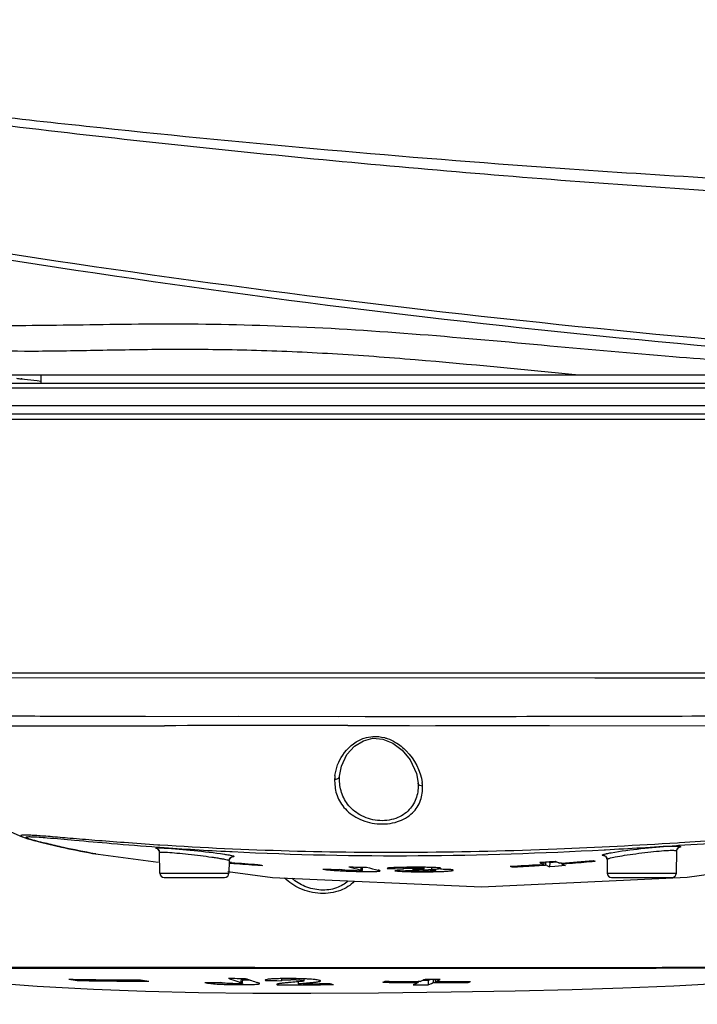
# Model space of a CAD drawing. Header units: millimetres. Extents: x 5828 to 6704, y 123 to 421.
# Tile 110 of 145: x 6578 to 6581.86, y 229.64 to 235.25. Entities that reach past the tile are written whole.
import ezdxf

# ---------------------------------------------------------------- set-up
doc = ezdxf.new("R2010")
doc.units = ezdxf.units.MM
for name, color, linetype in [('外形图', 7, 'Continuous'), ('尺寸标注', 7, 'Continuous'), ('运动范围', 7, 'Continuous')]:
    doc.layers.add(name, color=color, linetype=linetype)
doc.styles.add('微软雅黑', font='msyh.ttc', dxfattribs={"height": 1.5})
doc.dimstyles.new('尺寸标注_1_20比例', dxfattribs={"dimtxt": 1.5, "dimasz": 1.25, "dimexe": 0.5, "dimexo": 0.4, "dimgap": 0.5, "dimtad": 1, "dimdec": 1, "dimlfac": 20, "dimdsep": 46, "dimtxsty": '微软雅黑', "dimcen": 0.09, "dimadec": 0, "dimazin": 0, "dimtp": 0.01, "dimtm": 0.01, "dimtfac": 1, "dimtdec": 1, "dimtofl": 0, "dimtmove": 0, "dimatfit": 3, "dimfxl": 1, "dimtolj": 1, "dimarcsym": 0})

# ---------------------------------------------------------------- blocks, each defined once
blk = doc.blocks.new('*D1117')
at = {"layer": 'Defpoints', "color": 0}
for p in [(6580.2667, 236.2503), (6631.9232, 236.2503), (6532.269, 236.1435), (6624.6766, 228.4196), (6574.1823, 226.4549)]:
    blk.add_point(p, dxfattribs=at)
at = {"layer": '尺寸标注', "color": 0, "lineweight": -2}
blk.add_arc((6580.5787, 236.1952), 11.6528, 186.21047, 343.85092, dxfattribs=at)
at = {"layer": '尺寸标注', "color": 0}
for points in [[(6569.2023, 234.946), (6568.7862, 234.9232), (6568.9259, 236.1828)], [(6591.9747, 232.907), (6591.5688, 233.0013), (6592.0545, 234.1718)]]:
    blk.add_solid(points, dxfattribs=at)
at = {"layer": '尺寸标注', "color": 0, "insert": (6579.6801, 225.8605), "char_height": 1.5, "attachment_point": 5, "rotation": 355.0307, "style": '微软雅黑'}
blk.add_mtext('\\A1;+\\A1;170%%d', dxfattribs=at)

msp = doc.modelspace()

# ---------------------------------------------------------------- linework, layer by layer
at = {"layer": '外形图', "color": 7, "linetype": 'Continuous'}
for p, q in [((6577.1356, 233.2253), (6583.4604, 233.2253)), ((6578.1167, 233.2253), (6578.1167, 233.1753)), ((6583.3667, 233.1753), (6577.1667, 233.1753)), ((6578.0034, 233.2025), (6578.0946, 233.1922)), ((6578.0104, 233.2018), (6578.0036, 233.2025)), ((6578.0102, 233.2018), (6578.0067, 233.2022)), ((6578.0073, 233.2022), (6578.0104, 233.2018)), ((6578.0946, 233.1922), (6578.1167, 233.1895)), ((6583.3917, 233.1503), (6577.1417, 233.1503)), ((6577.1417, 233.0503), (6583.3917, 233.0503)), ((6583.7031, 233.0003), (6577.0915, 233.0003)), ((6577.0663, 232.9736), (6579.7933, 232.9735)), ((6579.793, 232.9735), (6583.5111, 232.9736)), ((6581.0319, 232.9736), (6581.6351, 232.9735)), ((6583.8164, 231.5253), (6577.1532, 231.5253)), ((6577.1547, 231.4991), (6581.2777, 231.499)), ((6581.2738, 231.499), (6583.3557, 231.499)), ((6578.5347, 231.2792), (6578.5731, 231.2791)), ((6578.5731, 231.2791), (6578.6511, 231.279)), ((6578.6511, 231.279), (6578.6905, 231.2789)), ((6578.6905, 231.2789), (6578.712, 231.2789)), ((6578.712, 231.2789), (6579.9667, 231.2785)), ((6579.243, 231.2788), (6579.813, 231.2785)), ((6579.9656, 231.2785), (6580.0031, 231.2785)), ((6580.0031, 231.2785), (6580.0783, 231.2785)), ((6580.0783, 231.2785), (6580.116, 231.2785)), ((6577.66, 231.2246), (6578.0307, 231.2249)), ((6578.7903, 231.2251), (6578.8211, 231.2252)), ((6580.2167, 231.2264), (6583.0794, 231.2241)), ((6580.3654, 231.2264), (6581.0156, 231.2256)), ((6579.9544, 231.1398), (6580.0093, 231.1534)), ((6580.0093, 231.1534), (6580.0655, 231.1487)), ((6580.2667, 230.8977), (6580.2667, 230.8979)), ((6578.1549, 230.5518), (6578.1948, 230.5423)), ((6578.1948, 230.5423), (6578.2348, 230.5332)), ((6578.7818, 230.5334), (6578.7909, 230.5327)), ((6578.7896, 230.5447), (6578.7824, 230.5451)), ((6578.7948, 230.5443), (6578.7896, 230.5447)), ((6578.7909, 230.5327), (6578.7948, 230.5325)), ((6578.7909, 230.5327), (6578.7946, 230.5324)), ((6581.7403, 230.5426), (6581.7517, 230.5434)), ((6581.7562, 230.5569), (6581.7445, 230.5562)), ((6578.4304, 230.4941), (6578.4231, 230.4954)), ((6578.4427, 230.492), (6578.7854, 230.4467)), ((6578.7947, 230.3849), (6578.7927, 230.502)), ((6579.1927, 230.5079), (6579.2069, 230.5072)), ((6581.3276, 230.5179), (6581.3352, 230.5183)), ((6581.7386, 230.3849), (6581.7408, 230.5111)), ((6579.1898, 230.4556), (6579.1886, 230.3849)), ((6579.1887, 230.4425), (6579.2167, 230.4401)), ((6579.1887, 230.4424), (6579.2167, 230.4401)), ((6579.2036, 230.445), (6579.1897, 230.446)), ((6579.2036, 230.4449), (6579.1897, 230.446)), ((6579.353, 230.4305), (6579.3802, 230.4286)), ((6579.353, 230.4304), (6579.3802, 230.4286)), ((6579.8718, 230.4205), (6579.8943, 230.4144)), ((6579.9401, 230.4192), (6579.9398, 230.4028)), ((6579.9487, 230.4001), (6579.9491, 230.4191)), ((6580.1817, 230.4177), (6580.1818, 230.4105)), ((6580.3003, 230.4107), (6580.3005, 230.4179)), ((6580.3433, 230.417), (6580.3438, 230.4068)), ((6580.8012, 230.4242), (6580.8011, 230.4199)), ((6580.9832, 230.4355), (6580.9606, 230.434)), ((6580.9834, 230.4459), (6580.9832, 230.4355)), ((6580.9856, 230.4305), (6580.9932, 230.431)), ((6580.9934, 230.4459), (6580.9932, 230.431)), ((6581.0009, 230.4277), (6580.9932, 230.431)), ((6581.0091, 230.4495), (6581.0169, 230.4463)), ((6581.0169, 230.4463), (6581.0165, 230.4211)), ((6581.0465, 230.4232), (6581.0165, 230.4211)), ((6581.1066, 230.4275), (6581.0465, 230.4232)), ((6581.0831, 230.4425), (6581.0732, 230.4418)), ((6581.0831, 230.4419), (6581.0832, 230.4373)), ((6581.0988, 230.4307), (6581.1066, 230.4275)), ((6581.3434, 230.4624), (6581.3447, 230.3849)), ((6578.7947, 230.3849), (6579.1886, 230.3849)), ((6578.8197, 230.3603), (6579.1636, 230.3603)), ((6580.1639, 230.3986), (6580.1336, 230.3985)), ((6580.1824, 230.4099), (6580.1818, 230.4105)), ((6580.3669, 230.4), (6580.367, 230.4064)), ((6581.3447, 230.3849), (6581.7386, 230.3849)), ((6581.3697, 230.3603), (6581.7136, 230.3603)), ((6578.324, 229.7793), (6578.324, 229.7726)), ((6578.6837, 229.7693), (6578.7321, 229.7694)), ((6579.2574, 229.7859), (6579.2569, 229.7609)), ((6579.2664, 229.757), (6579.2669, 229.7821)), ((6579.3947, 229.7744), (6579.3963, 229.7725)), ((6579.3963, 229.7725), (6579.4275, 229.7721)), ((6579.4275, 229.7721), (6579.4617, 229.7718)), ((6579.4615, 229.75), (6579.4631, 229.7484)), ((6579.4617, 229.7718), (6579.4876, 229.7715)), ((6579.4875, 229.7833), (6579.4876, 229.7734)), ((6579.5706, 229.7483), (6579.6086, 229.7484)), ((6579.5829, 229.7652), (6579.5832, 229.7539)), ((6579.6169, 229.7539), (6579.6086, 229.7539)), ((6579.6154, 229.7573), (6579.6306, 229.7586)), ((6579.6168, 229.771), (6579.617, 229.7818)), ((6579.7656, 229.7545), (6579.7049, 229.7542)), ((6579.7102, 229.7487), (6579.7851, 229.7491)), ((6580.0657, 229.7625), (6580.0779, 229.7624)), ((6580.2469, 229.7525), (6580.2375, 229.7486)), ((6580.2375, 229.7486), (6580.3234, 229.7483)), ((6580.2662, 229.7669), (6580.2661, 229.7611)), ((6580.2783, 229.7667), (6580.2662, 229.7668)), ((6580.323, 229.7736), (6580.2947, 229.7736)), ((6580.323, 229.7736), (6580.3234, 229.7485)), ((6580.3424, 229.7563), (6580.352, 229.7606)), ((6580.3517, 229.781), (6580.352, 229.7608)), ((6580.352, 229.7606), (6580.3927, 229.7605)), ((6580.3639, 229.7809), (6580.3642, 229.7665)), ((6580.3928, 229.7662), (6580.3642, 229.7663)), ((6580.5523, 229.766), (6580.5524, 229.7608))]:
    msp.add_line(p, q, dxfattribs=at)
for points in [[(6577.1862, 231.2243), (6577.2735, 231.1192), (6577.4018, 230.9874), (6577.5358, 230.8721), (6577.6746, 230.7719), (6577.8139, 230.6876), (6577.9454, 230.6211), (6578.0103, 230.5924)], [(6581.0156, 231.2256), (6582.0953, 231.2252), (6582.9179, 231.2239)], [(6580.0655, 231.1487), (6580.1224, 231.1258), (6580.1755, 231.0857), (6580.2215, 231.0297), (6580.2569, 230.9535), (6580.2667, 230.8977)], [(6579.8187, 230.9367), (6579.8292, 230.9947), (6579.8612, 231.061), (6579.9037, 231.1084), (6579.9544, 231.1398)], [(6578.0102, 230.5925), (6578.0124, 230.5915), (6578.0275, 230.5859), (6578.0424, 230.581), (6578.0584, 230.5763), (6578.0759, 230.5715), (6578.0947, 230.5666), (6578.1146, 230.5616), (6578.1549, 230.5518)], [(6578.2348, 230.5332), (6578.2554, 230.5286), (6578.2765, 230.5241), (6578.298, 230.5195), (6578.32, 230.515), (6578.3424, 230.5105), (6578.3652, 230.5061), (6578.3881, 230.5018), (6578.4112, 230.4976), (6578.4426, 230.492)], [(6580.6289, 230.3068), (6581.8004, 230.3618), (6582.9769, 230.5253)], [(6581.7408, 230.5111), (6581.7431, 230.5208), (6581.749, 230.5285), (6581.7509, 230.5298)], [(6578.7813, 230.5221), (6578.7807, 230.5223), (6578.7842, 230.5199), (6578.7906, 230.5114), (6578.7927, 230.502)], [(6579.1898, 230.4556), (6579.1912, 230.4631), (6579.199, 230.4742), (6579.2053, 230.4776), (6579.206, 230.4778)], [(6581.3292, 230.4837), (6581.3288, 230.4837), (6581.3344, 230.4806), (6581.342, 230.47), (6581.3434, 230.4624)], [(6579.1818, 230.3944), (6579.4359, 230.3608), (6580.6289, 230.3068)], [(6577.0126, 229.8602), (6577.3739, 229.808), (6577.7446, 229.7678), (6578.0948, 229.7405), (6578.4156, 229.7229), (6578.7132, 229.7118), (6579.0145, 229.7047), (6579.3236, 229.7012), (6579.6551, 229.7007), (6580.041, 229.7033), (6580.4547, 229.7084), (6580.8205, 229.7147), (6581.1443, 229.7222), (6581.4342, 229.7312), (6581.7237, 229.7432), (6582.0303, 229.7603), (6582.3485, 229.7838), (6582.6694, 229.8147), (6583.0041, 229.8566), (6583.3463, 229.9121)]]:
    msp.add_lwpolyline(points, dxfattribs=at)
for centre, radius, start, end in [((6587.1446, 292.078), 58.9205, 258.886661, 265.827757), ((6587.7664, 297.9646), 64.7986, 259.347477, 265.64051), ((6578.343, 236.2617), 3.078, 263.1797, 263.6684), ((6579.6921, -66.7733), 297.9997, 89.966517, 90.167461), ((6580.0515, 230.9067), 0.2612, 172.2682, 176.939), ((6580.0357, 230.8671), 0.2567, 3.1596, 7.8266), ((6580.1363, 249.0677), 18.5837, 265.85972, 267.08945), ((6579.4642, 265.0205), 34.553, 273.10404, 273.77706), ((6581.7658, 230.5106), 0.025, 124.1566, 153.7709), ((6578.7677, 230.5015), 0.025, 26.1261, 56.6032), ((6581.3184, 230.4619), 0.025, 25.7349, 64.1149), ((6580.0835, 241.7405), 11.3298, 265.546, 266.30459), ((6580.0952, 241.7388), 11.3328, 265.55392, 266.2448), ((6580.4171, 235.4392), 5.1168, 258, 258.3088), ((6580.1288, 242.0278), 11.6102, 268.73193, 269.23096), ((6580.6056, 233.112), 2.7898, 255.23, 256.1942), ((6580.6888, 233.0836), 2.7594, 254.9634, 256.39), ((6580.2511, 225.8286), 4.5896, 89.6591, 90.0855), ((6580.2581, 226.9228), 3.4954, 89.1652, 89.6667), ((6580.2756, 228.0914), 2.3267, 88.5211, 89.1765), ((6580.2034, 242.2567), 11.847, 272.84323, 273.66445), ((6581.2099, 231.3457), 1.0121, 245.5564, 246.1768), ((6580.2117, 242.2528), 11.8476, 272.85164, 273.47197), ((6580.2117, 242.2533), 11.848, 273.47197, 273.74525), ((6580.1842, 242.2665), 11.8456, 273.75451, 274.19114), ((6581.397, 231.3519), 1.0055, 244.2299, 245.6979), ((6581.3994, 231.3565), 1.0107, 246.7838, 247.7407), ((6580.2308, 242.2456), 11.8255, 273.81162, 274.00849), ((6581.4851, 231.3558), 1.0025, 244.2733, 245.7441), ((6580.2033, 242.2586), 11.8488, 274.25821, 275.14216), ((6580.2116, 242.2544), 11.8492, 274.21861, 274.83989), ((6581.4879, 231.3627), 1.01, 246.3787, 247.3373), ((6580.2115, 242.255), 11.8498, 274.83989, 275.15053), ((6581.6744, 231.3716), 1.0015, 245.8876, 246.5129), ((6578.8197, 230.3853), 0.025, 181, 270), ((6579.1636, 230.3853), 0.025, 270, 359), ((6580.0953, 241.6859), 11.284, 268.1151, 268.58917), ((6579.9939, 233.8827), 3.4888, 267.741, 268.6801), ((6579.9259, 231.0199), 0.6212, 269.4185, 270.4969), ((6580.2478, 242.3993), 11.9896, 269.24832, 269.68763), ((6580.1008, 241.6719), 11.2734, 270.32064, 270.62846), ((6580.2824, 232.7422), 2.3499, 268.2639, 269.7199), ((6580.4024, 223.1005), 7.3047, 91.1401, 91.29163), ((6580.2949, 228.5059), 1.8982, 90.0419, 91.1412), ((6580.2892, 233.4714), 3.0791, 269.6604, 270.8911), ((6580.2949, 231.61), 1.2139, 268.904, 269.6698), ((6580.2958, 231.6206), 1.2245, 269.6275, 271.1472), ((6580.3014, 231.3352), 0.939, 271.1554, 272.0715), ((6580.3105, 229.6846), 0.7194, 87.6959, 88.7258), ((6581.3697, 230.3853), 0.025, 181, 270), ((6581.7136, 230.3853), 0.025, 270, 359), ((6579.2247, 235.75), 6.0449, 260.96676, 261.43064), ((6578.6474, 248.9589), 19.1825, 268.88954, 270.10864), ((6578.6791, 249.0638), 19.2945, 268.9453, 270.01367), ((6579.6395, 236.088), 6.3835, 261.38884, 261.82764), ((6579.2621, 258.657), 28.896, 269.58269, 269.75879), ((6579.2562, 232.4738), 2.7247, 268.2099, 269.3983), ((6579.6798, 231.0903), 1.3951, 249.2775, 251.3355), ((6579.5293, 259.8234), 30.0399, 269.3454, 269.52935), ((6579.6696, 231.0606), 1.3637, 251.3397, 252.3846), ((6579.769, 231.0827), 1.3863, 249.4602, 252.4927), ((6579.5416, 265.021), 35.2727, 269.8725, 270.04702), ((6579.5222, 227.122), 2.6616, 88.5915, 89.978), ((6579.5367, 228.6628), 1.1145, 88.935, 89.7341), ((6579.5405, 228.8576), 0.9197, 88.091, 88.9483), ((6579.5383, 227.7801), 2.0033, 87.8435, 88.5905), ((6579.5392, 266.9223), 37.174, 270.10691, 270.2636), ((6579.5616, 228.3863), 1.3967, 86.9232, 87.8591), ((6579.5403, 266.3775), 36.6237, 270.11978, 270.25744), ((6580.136, 231.0483), 1.3458, 254.0249, 254.8872), ((6579.7525, 230.4309), 0.738, 295.1046, 296.1599), ((6580.4771, 264.4987), 34.7326, 269.34146, 269.65203), ((6580.4504, 265.2601), 35.4996, 269.39869, 269.70247), ((6579.974, 230.3974), 0.7003, 292.9442, 294.6544), ((6579.9527, 230.4421), 0.7498, 295.7376, 298.1881), ((6580.5463, 264.1507), 34.3703, 269.60098, 269.74417), ((6580.0637, 230.4161), 0.6929, 291.9734, 293.5573), ((6580.0689, 230.3818), 0.6826, 291.8853, 293.6137), ((6580.0434, 230.4367), 0.7432, 295.5703, 298.039), ((6580.4587, 267.3709), 37.6105, 269.89948, 270.14263), ((6580.4872, 266.5796), 36.8135, 269.85294, 270.12041), ((6580.2658, 230.4003), 0.701, 294.1314, 295.2329)]:
    msp.add_arc(centre, radius, start, end, dxfattribs=at)
for points, knots in [([(6582.7003, 234.3056), (6582.1225, 234.3333), (6580.6785, 234.4192), (6578.8052, 234.5883), (6577.0804, 234.7871), (6576.2196, 234.9001), (6575.7898, 234.9604)], [0, 0, 0, 0, 0.249924, 0.624927, 0.812462, 1, 1, 1, 1]), ([(6575.7892, 234.9344), (6576.3624, 234.8482), (6577.511, 234.691), (6579.2387, 234.4937), (6580.9702, 234.3372), (6582.1267, 234.2607), (6582.7051, 234.2287)], [0, 0, 0, 0, 0.250048, 0.500081, 0.750075, 1, 1, 1, 1]), ([(6577.6785, 233.5136), (6577.7612, 233.5095), (6577.9368, 233.5061), (6578.214, 233.5089), (6578.5172, 233.5141), (6578.9621, 233.5182), (6579.5522, 233.5068), (6580.279, 233.4594), (6581.0044, 233.3926), (6581.6928, 233.3295), (6582.309, 233.2867), (6582.6917, 233.2711), (6582.8649, 233.2655)], [0, 0, 0, 0, 0.047787, 0.101386, 0.160037, 0.222929, 0.35824, 0.500723, 0.643385, 0.778876, 0.899901, 1, 1, 1, 1]), ([(6577.7845, 233.3669), (6577.8902, 233.3614), (6578.1185, 233.3596), (6578.4825, 233.3673), (6578.8875, 233.3734), (6579.3243, 233.3686), (6579.7824, 233.3485), (6580.4045, 233.3028), (6580.8719, 233.2551), (6581.1826, 233.2253)], [0, 0, 0, 0, 0.09325, 0.201043, 0.320945, 0.450243, 0.585963, 0.724947, 1, 1, 1, 1]), ([(6577.9102, 231.2812), (6577.9574, 231.281), (6578.1656, 231.2803), (6578.3737, 231.2795), (6578.5347, 231.2792)], [0, 0, 0, 0, 0.2269, 1, 1, 1, 1]), ([(6580.116, 231.2785), (6580.4317, 231.2786), (6581.0382, 231.2782), (6581.7719, 231.2805), (6582.301, 231.282), (6582.6315, 231.2824), (6582.9057, 231.283), (6583.069, 231.284), (6583.1401, 231.2841)], [0, 0, 0, 0, 0.313206, 0.601617, 0.727905, 0.838039, 0.92948, 1, 1, 1, 1]), ([(6578.0307, 231.2249), (6578.0626, 231.2249), (6578.1983, 231.225), (6578.3339, 231.225), (6578.4376, 231.225)], [0, 0, 0, 0, 0.235166, 1, 1, 1, 1]), ([(6578.4376, 231.225), (6578.4661, 231.225), (6578.5836, 231.225), (6578.7011, 231.225), (6578.7903, 231.2251)], [0, 0, 0, 0, 0.241723, 1, 1, 1, 1]), ([(6579.8662, 231.2264), (6579.8953, 231.2264), (6580.0121, 231.2264), (6580.1288, 231.2265), (6580.2165, 231.2264)], [0, 0, 0, 0, 0.249082, 1, 1, 1, 1]), ([(6579.7927, 230.9419), (6579.7982, 230.9828), (6579.8305, 231.0682), (6579.9011, 231.1309), (6579.9446, 231.1488)], [0, 0, 0, 0, 0.467645, 1, 1, 1, 1]), ([(6579.9446, 231.1488), (6579.9496, 231.1508), (6579.9703, 231.1584), (6579.9924, 231.1627), (6580.009, 231.1637)], [0, 0, 0, 0, 0.244594, 1, 1, 1, 1]), ([(6580.0741, 231.1572), (6580.0798, 231.1557), (6580.1018, 231.149), (6580.1228, 231.139), (6580.1375, 231.1303)], [0, 0, 0, 0, 0.254873, 1, 1, 1, 1]), ([(6580.1375, 231.1303), (6580.1601, 231.1168), (6580.233, 231.0581), (6580.2808, 230.9685), (6580.2899, 230.9021)], [0, 0, 0, 0, 0.281312, 1, 1, 1, 1]), ([(6579.7907, 230.9207), (6579.7968, 230.92), (6579.809, 230.9211), (6579.8184, 230.9314), (6579.8187, 230.9369)], [0, 0, 0, 0, 0.533753, 1, 1, 1, 1]), ([(6579.7907, 230.9207), (6579.791, 230.8925), (6579.7954, 230.8341), (6579.8415, 230.7524), (6579.9238, 230.6893), (6580.033, 230.6591), (6580.1458, 230.6693), (6580.2364, 230.7195), (6580.2873, 230.7969), (6580.2921, 230.8539), (6580.2919, 230.8814)], [0, 0, 0, 0, 0.109669, 0.223717, 0.353337, 0.503252, 0.654479, 0.783113, 0.8933, 1, 1, 1, 1]), ([(6580.2667, 230.8979), (6580.2681, 230.871), (6580.2627, 230.8157), (6580.2195, 230.7394), (6580.1376, 230.6882), (6580.0343, 230.678), (6579.9351, 230.7089), (6579.8617, 230.7723), (6579.8228, 230.8524), (6579.8172, 230.9092), (6579.8187, 230.9369)], [0, 0, 0, 0, 0.111561, 0.224035, 0.350267, 0.495577, 0.640208, 0.768551, 0.88551, 1, 1, 1, 1]), ([(6580.2919, 230.8813), (6580.2867, 230.8811), (6580.2758, 230.8827), (6580.2671, 230.8923), (6580.2667, 230.8977)], [0, 0, 0, 0, 0.489563, 1, 1, 1, 1]), ([(6578.7824, 230.5451), (6578.7189, 230.5493), (6578.5996, 230.5577), (6578.4331, 230.5706), (6578.2921, 230.5823), (6578.1913, 230.5909), (6578.1247, 230.5962), (6578.0858, 230.599), (6578.0545, 230.6008), (6578.0332, 230.6014), (6578.0199, 230.6013), (6578.0129, 230.601), (6578.0075, 230.6004), (6578.0043, 230.5997), (6578.0018, 230.5983), (6578.0029, 230.5959), (6578.0058, 230.5944), (6578.0082, 230.5932), (6578.0098, 230.5925)], [0, 0, 0, 0, 0.241079, 0.452583, 0.63174, 0.776599, 0.835429, 0.884758, 0.92431, 0.954108, 0.965405, 0.974337, 0.98095, 0.985326, 0.987723, 0.989741, 0.993644, 1, 1, 1, 1]), ([(6578.06, 230.5765), (6578.0547, 230.5781), (6578.0456, 230.5811), (6578.0374, 230.5842), (6578.0299, 230.5887), (6578.0333, 230.5908), (6578.0344, 230.5911)], [0, 0, 0, 0, 0.473969, 0.769112, 0.898506, 1, 1, 1, 1]), ([(6578.0344, 230.5911), (6578.0357, 230.5915), (6578.044, 230.5929), (6578.0524, 230.5927), (6578.0595, 230.5926)], [0, 0, 0, 0, 0.154439, 1, 1, 1, 1]), ([(6578.0595, 230.5926), (6578.0906, 230.592), (6578.1734, 230.585), (6578.3266, 230.5714), (6578.5362, 230.5524), (6578.6943, 230.5398), (6578.7818, 230.5334)], [0, 0, 0, 0, 0.128792, 0.343491, 0.636752, 1, 1, 1, 1]), ([(6582.9235, 230.5436), (6582.8846, 230.5431), (6582.8221, 230.5459), (6582.7334, 230.5527), (6582.6692, 230.5605), (6582.6141, 230.5672), (6582.571, 230.5744), (6582.5211, 230.5863), (6582.4678, 230.5898), (6582.4091, 230.5906), (6582.3202, 230.589), (6582.1811, 230.5826), (6581.9824, 230.571), (6581.836, 230.5618), (6581.7562, 230.5569)], [0, 0, 0, 0, 0.099659, 0.160141, 0.227811, 0.265375, 0.302177, 0.339588, 0.396724, 0.438388, 0.490204, 0.624179, 0.795276, 1, 1, 1, 1]), ([(6578.4231, 230.4954), (6578.3636, 230.506), (6578.2728, 230.524), (6578.1521, 230.5526), (6578.0901, 230.5674), (6578.06, 230.5765)], [0, 0, 0, 0, 0.486983, 0.746288, 1, 1, 1, 1]), ([(6578.7707, 230.5263), (6578.7707, 230.5275), (6578.7768, 230.5283), (6578.7843, 230.5289), (6578.8003, 230.5287), (6578.8119, 230.5282), (6578.8188, 230.5279)], [0, 0, 0, 0, 0.070929, 0.261872, 0.574298, 1, 1, 1, 1]), ([(6581.7445, 230.5562), (6581.5156, 230.5423), (6581.0246, 230.5163), (6580.0409, 230.4921), (6579.2859, 230.5124), (6578.7948, 230.5443)], [0, 0, 0, 0, 0.233158, 0.499713, 1, 1, 1, 1]), ([(6578.8188, 230.5279), (6578.8757, 230.5251), (6578.9905, 230.5139), (6579.1051, 230.5016), (6579.1627, 230.4928)], [0, 0, 0, 0, 0.494698, 1, 1, 1, 1]), ([(6581.3668, 230.5011), (6581.4231, 230.5112), (6581.5371, 230.5248), (6581.6514, 230.5365), (6581.7089, 230.5388)], [0, 0, 0, 0, 0.497742, 1, 1, 1, 1]), ([(6581.7089, 230.5388), (6581.7166, 230.5391), (6581.7296, 230.5396), (6581.7472, 230.5392), (6581.7562, 230.5386), (6581.7627, 230.5368), (6581.7626, 230.5354)], [0, 0, 0, 0, 0.421725, 0.732573, 0.923782, 1, 1, 1, 1]), ([(6581.7626, 230.5354), (6581.7626, 230.5339), (6581.7567, 230.5311), (6581.7526, 230.5296), (6581.7492, 230.5285)], [0, 0, 0, 0, 0.299431, 1, 1, 1, 1]), ([(6581.7517, 230.5434), (6581.8456, 230.5495), (6582.0129, 230.5607), (6582.2086, 230.5725), (6582.333, 230.5769), (6582.4105, 230.5778), (6582.4601, 230.5746), (6582.4863, 230.569)], [0, 0, 0, 0, 0.383506, 0.6835, 0.799066, 0.890742, 1, 1, 1, 1]), ([(6578.7927, 230.502), (6578.7927, 230.5031), (6578.7984, 230.5041), (6578.8015, 230.5043), (6578.8044, 230.5043)], [0, 0, 0, 0, 0.274387, 1, 1, 1, 1]), ([(6578.8044, 230.5043), (6578.8159, 230.5047), (6578.8451, 230.5031), (6578.8959, 230.4991), (6578.9582, 230.4928), (6579.0244, 230.4851), (6579.0785, 230.4781), (6579.1176, 230.4723), (6579.1419, 230.4684), (6579.1614, 230.4648), (6579.1766, 230.4615), (6579.1844, 230.4589), (6579.1899, 230.4569), (6579.1898, 230.4556)], [0, 0, 0, 0, 0.088496, 0.224833, 0.392331, 0.570576, 0.738241, 0.811781, 0.875446, 0.927342, 0.965935, 0.99014, 1, 1, 1, 1]), ([(6579.1627, 230.4928), (6579.1668, 230.4922), (6579.1804, 230.49), (6579.1939, 230.4876), (6579.2032, 230.4854)], [0, 0, 0, 0, 0.305071, 1, 1, 1, 1]), ([(6579.1898, 230.4556), (6579.19, 230.4619), (6579.1956, 230.4756), (6579.21, 230.4806), (6579.217, 230.4801)], [0, 0, 0, 0, 0.474038, 1, 1, 1, 1]), ([(6579.2032, 230.4854), (6579.2067, 230.4846), (6579.2105, 230.4833), (6579.217, 230.4815), (6579.217, 230.4801)], [0, 0, 0, 0, 0.716345, 1, 1, 1, 1]), ([(6579.217, 230.4801), (6579.217, 230.479), (6579.2117, 230.4779), (6579.2088, 230.4775), (6579.2061, 230.4773)], [0, 0, 0, 0, 0.279997, 1, 1, 1, 1]), ([(6579.2069, 230.5072), (6579.5601, 230.4896), (6580.2676, 230.4749), (6580.9746, 230.4989), (6581.3276, 230.5179)], [0, 0, 0, 0, 0.500105, 1, 1, 1, 1]), ([(6581.3162, 230.4868), (6581.3161, 230.4887), (6581.3248, 230.4915), (6581.33, 230.4933), (6581.3347, 230.4945)], [0, 0, 0, 0, 0.287081, 1, 1, 1, 1]), ([(6581.3301, 230.483), (6581.3266, 230.4833), (6581.3227, 230.4837), (6581.3162, 230.4854), (6581.3162, 230.4868)], [0, 0, 0, 0, 0.714063, 1, 1, 1, 1]), ([(6581.3347, 230.4945), (6581.3369, 230.495), (6581.3476, 230.4975), (6581.3583, 230.4996), (6581.3668, 230.5011)], [0, 0, 0, 0, 0.208294, 1, 1, 1, 1]), ([(6581.3434, 230.4624), (6581.3434, 230.4638), (6581.3488, 230.4665), (6581.3526, 230.4679), (6581.3557, 230.4688)], [0, 0, 0, 0, 0.30155, 1, 1, 1, 1]), ([(6581.3557, 230.4688), (6581.367, 230.4723), (6581.3961, 230.4784), (6581.4468, 230.4872), (6581.5088, 230.4961), (6581.575, 230.5043), (6581.6371, 230.5108), (6581.6833, 230.5142), (6581.7123, 230.5153), (6581.7274, 230.5148), (6581.7355, 230.5143), (6581.7408, 230.5124), (6581.7408, 230.5111)], [0, 0, 0, 0, 0.091271, 0.2286, 0.396114, 0.574191, 0.741648, 0.878177, 0.929408, 0.967129, 0.990386, 1, 1, 1, 1]), ([(6580.15, 230.417), (6580.1406, 230.4167), (6580.1248, 230.4164), (6580.1049, 230.4145), (6580.0952, 230.4141), (6580.0904, 230.4117), (6580.0905, 230.4108)], [0, 0, 0, 0, 0.466328, 0.795368, 0.953855, 1, 1, 1, 1]), ([(6580.2443, 230.4182), (6580.236, 230.4182), (6580.2045, 230.418), (6580.1731, 230.4176), (6580.15, 230.417)], [0, 0, 0, 0, 0.265423, 1, 1, 1, 1]), ([(6580.1818, 230.4105), (6580.1816, 230.4115), (6580.1891, 230.4119), (6580.1971, 230.4132), (6580.2164, 230.4135), (6580.238, 230.4139), (6580.2611, 230.4138), (6580.2788, 230.4134), (6580.2898, 230.4126), (6580.2954, 230.4121), (6580.2982, 230.4115), (6580.3003, 230.4112), (6580.3003, 230.4107)], [0, 0, 0, 0, 0.027289, 0.119454, 0.275187, 0.472231, 0.678113, 0.853555, 0.91595, 0.960672, 0.98885, 1, 1, 1, 1]), ([(6580.3953, 230.4127), (6580.3953, 230.4131), (6580.3932, 230.4137), (6580.3903, 230.4143), (6580.3846, 230.4149), (6580.3742, 230.4157), (6580.3575, 230.4166), (6580.3435, 230.417), (6580.3357, 230.4173)], [0, 0, 0, 0, 0.022387, 0.08032, 0.172675, 0.294674, 0.610267, 1, 1, 1, 1]), ([(6580.3438, 230.4068), (6580.3507, 230.4072), (6580.3629, 230.4079), (6580.3773, 230.4091), (6580.3861, 230.4102), (6580.3909, 230.4109), (6580.3935, 230.4116), (6580.3953, 230.4122), (6580.3953, 230.4127)], [0, 0, 0, 0, 0.397582, 0.706736, 0.825043, 0.915561, 0.974747, 1, 1, 1, 1]), ([(6579.9028, 230.339), (6579.8818, 230.3153), (6579.8199, 230.276), (6579.7077, 230.2625), (6579.595, 230.2895), (6579.5306, 230.3321), (6579.5055, 230.3569)], [0, 0, 0, 0, 0.217954, 0.482359, 0.75706, 1, 1, 1, 1]), ([(6579.7242, 230.408), (6579.738, 230.4045), (6579.7823, 230.4006), (6579.8263, 230.3979), (6579.8564, 230.3967)], [0, 0, 0, 0, 0.321211, 1, 1, 1, 1]), ([(6579.9196, 230.3987), (6579.8962, 230.3989), (6579.8622, 230.3999), (6579.828, 230.403), (6579.8175, 230.4053)], [0, 0, 0, 0, 0.684202, 1, 1, 1, 1]), ([(6579.9135, 230.3949), (6579.9184, 230.3947), (6579.9374, 230.3943), (6579.9565, 230.3941), (6579.9706, 230.394)], [0, 0, 0, 0, 0.258291, 1, 1, 1, 1]), ([(6579.9398, 230.4028), (6579.9418, 230.4024), (6579.9447, 230.4018), (6579.9473, 230.4009), (6579.9487, 230.4005), (6579.9487, 230.4001)], [0, 0, 0, 0, 0.639169, 0.882518, 1, 1, 1, 1]), ([(6579.9487, 230.4001), (6579.9487, 230.3994), (6579.9443, 230.3994), (6579.9423, 230.399), (6579.9401, 230.3989)], [0, 0, 0, 0, 0.231601, 1, 1, 1, 1]), ([(6579.9706, 230.394), (6579.9748, 230.394), (6579.9903, 230.3939), (6580.0057, 230.3941), (6580.0169, 230.3944)], [0, 0, 0, 0, 0.276913, 1, 1, 1, 1]), ([(6580.0169, 230.3944), (6580.0218, 230.3945), (6580.03, 230.3948), (6580.0409, 230.3955), (6580.0462, 230.3964), (6580.0497, 230.3972), (6580.0498, 230.3979)], [0, 0, 0, 0, 0.441413, 0.755762, 0.935332, 1, 1, 1, 1]), ([(6580.0498, 230.3979), (6580.0498, 230.3991), (6580.0445, 230.4001), (6580.0419, 230.4011), (6580.0395, 230.4017)], [0, 0, 0, 0, 0.326921, 1, 1, 1, 1]), ([(6580.1336, 230.3985), (6580.1435, 230.397), (6580.1694, 230.3951), (6580.1953, 230.3939), (6580.2112, 230.3934)], [0, 0, 0, 0, 0.386587, 1, 1, 1, 1]), ([(6580.2333, 230.3981), (6580.2325, 230.3982), (6580.2295, 230.3985), (6580.2265, 230.3988), (6580.2244, 230.3991)], [0, 0, 0, 0, 0.290442, 1, 1, 1, 1]), ([(6580.3003, 230.4107), (6580.3004, 230.4102), (6580.2977, 230.4099), (6580.2944, 230.4092), (6580.2874, 230.4087), (6580.275, 230.4081), (6580.256, 230.4076), (6580.2403, 230.4074), (6580.2319, 230.4074)], [0, 0, 0, 0, 0.021626, 0.081073, 0.178274, 0.309744, 0.636469, 1, 1, 1, 1]), ([(6580.2717, 230.3964), (6580.2677, 230.3964), (6580.2549, 230.3968), (6580.2421, 230.3973), (6580.2333, 230.3981)], [0, 0, 0, 0, 0.309481, 1, 1, 1, 1]), ([(6580.2935, 230.4041), (6580.2963, 230.4041), (6580.3073, 230.4041), (6580.3183, 230.404), (6580.3265, 230.4038)], [0, 0, 0, 0, 0.259547, 1, 1, 1, 1]), ([(6580.3669, 230.4), (6580.3669, 230.3993), (6580.3631, 230.3989), (6580.3582, 230.3979), (6580.3477, 230.3974), (6580.3399, 230.397), (6580.3354, 230.3968)], [0, 0, 0, 0, 0.064541, 0.251244, 0.570029, 1, 1, 1, 1]), ([(6580.3371, 230.3927), (6580.3425, 230.3928), (6580.3629, 230.3931), (6580.3833, 230.3937), (6580.3983, 230.3943)], [0, 0, 0, 0, 0.264645, 1, 1, 1, 1]), ([(6580.3394, 230.4034), (6580.3426, 230.4033), (6580.3512, 230.4027), (6580.3599, 230.4024), (6580.365, 230.401)], [0, 0, 0, 0, 0.376615, 1, 1, 1, 1]), ([(6580.365, 230.401), (6580.3655, 230.4008), (6580.3661, 230.4007), (6580.3669, 230.4002), (6580.3669, 230.4)], [0, 0, 0, 0, 0.676354, 1, 1, 1, 1]), ([(6580.467, 230.4016), (6580.467, 230.4021), (6580.465, 230.4028), (6580.4618, 230.4035), (6580.4558, 230.4043), (6580.4437, 230.4053), (6580.423, 230.4062), (6580.4052, 230.4065), (6580.395, 230.4067)], [0, 0, 0, 0, 0.020398, 0.069253, 0.149626, 0.261668, 0.577855, 1, 1, 1, 1]), ([(6580.3983, 230.3943), (6580.4079, 230.3947), (6580.4247, 230.3956), (6580.4443, 230.3971), (6580.456, 230.3985), (6580.4619, 230.3995), (6580.465, 230.4002), (6580.4671, 230.4011), (6580.467, 230.4016)], [0, 0, 0, 0, 0.414912, 0.729527, 0.843516, 0.926844, 0.978627, 1, 1, 1, 1]), ([(6579.8681, 230.3405), (6579.8492, 230.3227), (6579.799, 230.2937), (6579.7106, 230.2832), (6579.6215, 230.3037), (6579.5694, 230.3356), (6579.5477, 230.3545)], [0, 0, 0, 0, 0.224281, 0.482803, 0.751284, 1, 1, 1, 1]), ([(6577.0126, 229.8601), (6577.0296, 229.8574), (6577.0708, 229.8533), (6577.1809, 229.8472), (6577.3687, 229.844), (6577.6504, 229.8428), (6578.0018, 229.8428), (6578.4133, 229.843), (6579.0496, 229.8436), (6579.9039, 229.8435), (6580.7746, 229.843), (6581.463, 229.8435), (6581.9407, 229.8446), (6582.3736, 229.8488), (6582.7507, 229.8586), (6583.0618, 229.8758), (6583.246, 229.895), (6583.3249, 229.9083)], [0, 0, 0, 0, 0.00816, 0.019649, 0.052374, 0.09738, 0.153492, 0.219258, 0.292877, 0.455789, 0.625069, 0.706513, 0.782809, 0.85199, 0.912175, 0.96198, 1, 1, 1, 1]), ([(6577.049, 229.8601), (6577.1027, 229.8558), (6577.2357, 229.8515), (6577.4714, 229.8489), (6577.7771, 229.8482), (6578.3009, 229.848), (6579.0606, 229.848), (6580.043, 229.8473), (6580.8934, 229.847), (6581.5595, 229.8474), (6582.0188, 229.8488), (6582.4339, 229.8537), (6582.795, 229.8641), (6583.0927, 229.8816), (6583.2689, 229.9008), (6583.3444, 229.9139)], [0, 0, 0, 0, 0.02562, 0.063364, 0.112304, 0.171226, 0.312867, 0.474171, 0.639182, 0.717946, 0.79146, 0.857956, 0.915712, 0.96351, 1, 1, 1, 1]), ([(6579.0517, 229.7618), (6579.0565, 229.7602), (6579.0695, 229.7577), (6579.1092, 229.7527), (6579.1442, 229.7513), (6579.171, 229.7504)], [0, 0, 0, 0, 0.125523, 0.329661, 1, 1, 1, 1]), ([(6579.2664, 229.757), (6579.2664, 229.7566), (6579.2643, 229.7559), (6579.261, 229.7555), (6579.2544, 229.7549), (6579.2419, 229.7545), (6579.223, 229.7545), (6579.1995, 229.7549), (6579.1776, 229.7559), (6579.158, 229.7574), (6579.1463, 229.7597), (6579.1405, 229.7613)], [0, 0, 0, 0, 0.01037, 0.039515, 0.090591, 0.160828, 0.339325, 0.534562, 0.719022, 0.8572, 1, 1, 1, 1]), ([(6579.2275, 229.7492), (6579.2325, 229.7491), (6579.2516, 229.749), (6579.2708, 229.7489), (6579.285, 229.749)], [0, 0, 0, 0, 0.257353, 1, 1, 1, 1]), ([(6579.2569, 229.7608), (6579.259, 229.7602), (6579.2621, 229.7593), (6579.265, 229.7582), (6579.2664, 229.7575), (6579.2664, 229.757)], [0, 0, 0, 0, 0.629776, 0.872525, 1, 1, 1, 1]), ([(6579.2615, 229.7847), (6579.2627, 229.7843), (6579.2643, 229.7837), (6579.2669, 229.7828), (6579.2669, 229.7821)], [0, 0, 0, 0, 0.656093, 1, 1, 1, 1]), ([(6579.3087, 229.7746), (6579.3054, 229.7745), (6579.2915, 229.7742), (6579.2775, 229.7741), (6579.2669, 229.7741)], [0, 0, 0, 0, 0.234537, 1, 1, 1, 1]), ([(6579.285, 229.749), (6579.2887, 229.7491), (6579.3022, 229.7492), (6579.3157, 229.7496), (6579.3255, 229.75)], [0, 0, 0, 0, 0.271435, 1, 1, 1, 1]), ([(6579.3255, 229.75), (6579.3311, 229.7502), (6579.3404, 229.7507), (6579.3528, 229.7519), (6579.3591, 229.7529), (6579.3631, 229.7544), (6579.3631, 229.7553)], [0, 0, 0, 0, 0.433708, 0.746456, 0.929892, 1, 1, 1, 1]), ([(6579.3631, 229.7553), (6579.3631, 229.7558), (6579.3618, 229.757), (6579.3581, 229.7586), (6579.3545, 229.7598), (6579.3519, 229.7606)], [0, 0, 0, 0, 0.126434, 0.350561, 1, 1, 1, 1]), ([(6579.471, 229.7831), (6579.4597, 229.7829), (6579.4406, 229.7824), (6579.4154, 229.7806), (6579.4028, 229.7787), (6579.3948, 229.7761), (6579.3948, 229.7744)], [0, 0, 0, 0, 0.43432, 0.754643, 0.934585, 1, 1, 1, 1]), ([(6579.4674, 229.7531), (6579.4659, 229.7527), (6579.4639, 229.7522), (6579.4614, 229.7507), (6579.4615, 229.75)], [0, 0, 0, 0, 0.689127, 1, 1, 1, 1]), ([(6579.4956, 229.7572), (6579.4928, 229.7568), (6579.4833, 229.7557), (6579.4738, 229.7547), (6579.4674, 229.7531)], [0, 0, 0, 0, 0.302417, 1, 1, 1, 1]), ([(6579.5232, 229.7836), (6579.5187, 229.7836), (6579.5013, 229.7836), (6579.4839, 229.7834), (6579.471, 229.7831)], [0, 0, 0, 0, 0.257445, 1, 1, 1, 1]), ([(6579.4876, 229.7734), (6579.4876, 229.7745), (6579.4941, 229.7758), (6579.503, 229.7767), (6579.5212, 229.7773), (6579.5344, 229.7774), (6579.5418, 229.7773)], [0, 0, 0, 0, 0.060527, 0.25925, 0.59383, 1, 1, 1, 1]), ([(6579.4899, 229.7715), (6579.4896, 229.7716), (6579.4888, 229.7721), (6579.4877, 229.7727), (6579.4876, 229.7734)], [0, 0, 0, 0, 0.347576, 1, 1, 1, 1]), ([(6579.5332, 229.7608), (6579.5299, 229.7605), (6579.5173, 229.7594), (6579.5048, 229.7582), (6579.4956, 229.7572)], [0, 0, 0, 0, 0.264687, 1, 1, 1, 1]), ([(6579.5711, 229.7768), (6579.5779, 229.7766), (6579.5891, 229.776), (6579.6043, 229.7747), (6579.6115, 229.7732), (6579.6168, 229.772), (6579.6168, 229.771)], [0, 0, 0, 0, 0.434642, 0.747836, 0.931701, 1, 1, 1, 1]), ([(6579.6085, 229.7681), (6579.6061, 229.7677), (6579.5945, 229.766), (6579.5828, 229.765), (6579.5735, 229.7642)], [0, 0, 0, 0, 0.206173, 1, 1, 1, 1]), ([(6579.5832, 229.7538), (6579.5852, 229.7542), (6579.5959, 229.7558), (6579.6066, 229.7566), (6579.6154, 229.7573)], [0, 0, 0, 0, 0.187174, 1, 1, 1, 1]), ([(6579.6168, 229.771), (6579.6168, 229.7701), (6579.6129, 229.769), (6579.6106, 229.7684), (6579.6085, 229.7681)], [0, 0, 0, 0, 0.303948, 1, 1, 1, 1]), ([(6579.6306, 229.7586), (6579.6401, 229.7594), (6579.6582, 229.7609), (6579.6798, 229.763), (6579.6942, 229.7651), (6579.7023, 229.7667), (6579.7071, 229.7679), (6579.7101, 229.7696), (6579.7101, 229.7704)], [0, 0, 0, 0, 0.352858, 0.672511, 0.798811, 0.898853, 0.967726, 1, 1, 1, 1]), ([(6579.7101, 229.7704), (6579.7101, 229.771), (6579.7083, 229.7724), (6579.702, 229.7743), (6579.6878, 229.7768), (6579.6651, 229.7791), (6579.6469, 229.7804), (6579.6365, 229.781)], [0, 0, 0, 0, 0.024604, 0.076742, 0.273838, 0.585365, 1, 1, 1, 1])]:
    msp.add_open_spline(points, degree=3, knots=knots, dxfattribs=at)
for points in [[(6580.009, 231.1637), (6580.0308, 231.165), (6580.053, 231.1626), (6580.0741, 231.1572)], [(6578.7815, 230.5224), (6578.7783, 230.5245), (6578.7745, 230.5259), (6578.7707, 230.5263)], [(6581.7518, 230.5313), (6581.755, 230.5335), (6581.7588, 230.5349), (6581.7626, 230.5354)], [(6578.7927, 230.502), (6578.7926, 230.5056), (6578.7917, 230.5093), (6578.7902, 230.5125)], [(6581.3293, 230.4844), (6581.3253, 230.4863), (6581.3206, 230.4872), (6581.3162, 230.4868)], [(6581.3434, 230.4624), (6581.3433, 230.4659), (6581.3425, 230.4695), (6581.3409, 230.4727)], [(6581.7408, 230.5111), (6581.7409, 230.5147), (6581.7418, 230.5184), (6581.7434, 230.5217)], [(6579.9401, 230.3989), (6579.9371, 230.3988), (6579.9342, 230.3987), (6579.9312, 230.3987)], [(6579.5735, 229.7642), (6579.56, 229.763), (6579.5466, 229.7619), (6579.5332, 229.7608)]]:
    msp.add_open_spline(points, degree=3, dxfattribs=at)
at = {"layer": '运动范围'}
msp.add_arc((6580.2667, 236.2503), 45.095, 10, 350, dxfattribs=at)

# ---------------------------------------------------------------- dimensions: what is measured, and where the dimension line sits
at = {"layer": '尺寸标注'}
dim = msp.add_angular_dim_2l(base=(6574.1823, 226.4549), line1=((6532.269, 236.1435), (6631.9232, 236.2503)), line2=((6624.6766, 228.4196), (6580.2667, 236.2503)), text='\\A1;+<>', dimstyle='尺寸标注_1_20比例', override={"dimtxsty": '微软雅黑'}, dxfattribs=at)
dim.commit()
dim.dimension.update_dxf_attribs({"geometry": '*D1117', "text_midpoint": (6579.6801, 225.8605)})

doc.saveas('drawing.dxf')
